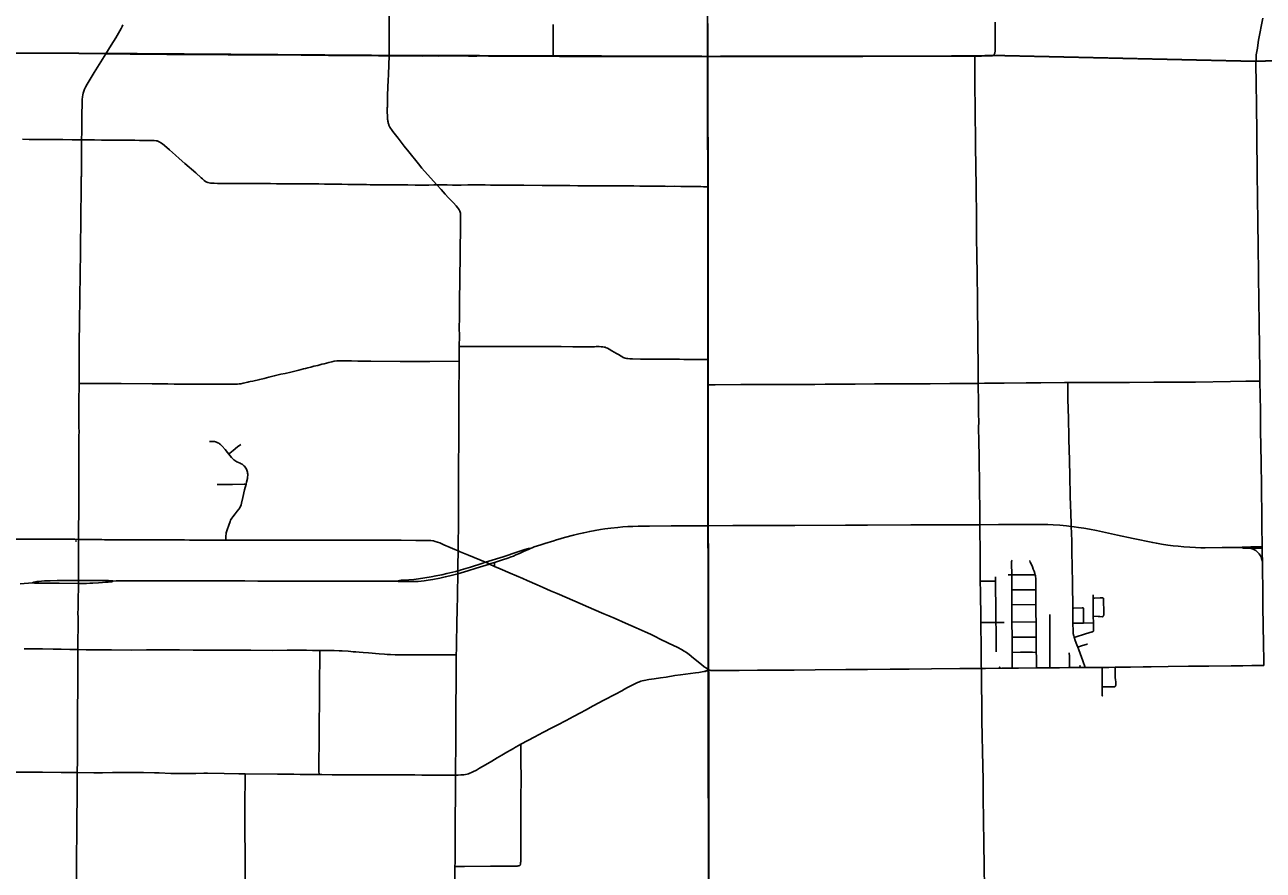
# Model space of a CAD drawing. Header units: feet. Extents: x 2113747 to 2516209, y 960708 to 1356798.
# Tile 11 of 92: x 2312720 to 2341649, y 1099486 to 1119233. Entities that reach past the tile are written whole.
import ezdxf

# ---------------------------------------------------------------- set-up
doc = ezdxf.new("R2010")
doc.units = ezdxf.units.FT
doc.header["$LTSCALE"] = 20
doc.header["$MEASUREMENT"] = 0
doc.linetypes.add('OhDOT_USTN3', pattern=[0.22, 0.165, -0.055])
for name, color, linetype in [('GM_X_County_Road', 3, 'Continuous'), ('GM_X_Interchange_Ramps', 1, 'Continuous'), ('GM_X_State_Location', 251, 'Continuous'), ('GM_X_State_Route', 1, 'Continuous'), ('GM_X_Township', 251, 'OhDOT_USTN3'), ('GM_X_Township_Road', 4, 'Continuous'), ('GM_X_Township_Subdivision', 4, 'Continuous'), ('GM_X_Unincorporated_Location', 2, 'Continuous'), ('GM_X_US_Location', 251, 'Continuous'), ('GM_X_US_Route', 1, 'Continuous')]:
    doc.layers.add(name, color=color, linetype=linetype)
doc.styles.add('Styledgn030', font='dgn030.shx')

msp = doc.modelspace()

# ---------------------------------------------------------------- linework, layer by layer
at = {"layer": 'GM_X_County_Road', "flags": 128}
for points in [[(2321229, 1118509), (2321232, 1118957), (2321233, 1119468), (2321236, 1119859), (2321239, 1120282), (2321242, 1120679), (2321243, 1121020), (2321245, 1121312), (2321246, 1121676), (2321247, 1122080), (2321249, 1122401), (2321248, 1122693), (2321249, 1123277), (2321249, 1123635), (2321249, 1123835), (2321249, 1124163), (2321249, 1124480), (2321247, 1125419)], [(2328676, 1118490), (2328675, 1118592), (2328675, 1118815), (2328675, 1118999), (2328676, 1119124), (2328675, 1119200), (2328676, 1119266)], [(2322346, 1115493), (2322127, 1115734), (2321999, 1115884), (2321918, 1115983), (2321689, 1116267), (2321584, 1116401), (2321441, 1116581), (2321318, 1116739), (2321284, 1116784), (2321263, 1116817), (2321248, 1116843), (2321240, 1116857), (2321233, 1116873), (2321227, 1116887), (2321221, 1116904), (2321215, 1116921), (2321211, 1116939), (2321206, 1116958), (2321203, 1116978), (2321200, 1117001), (2321197, 1117023), (2321195, 1117055), (2321193, 1117086), (2321190, 1117130), (2321189, 1117171), (2321188, 1117257), (2321189, 1117289), (2321190, 1117316), (2321191, 1117386), (2321194, 1117471), (2321197, 1117575), (2321204, 1117782), (2321210, 1117929), (2321216, 1118074), (2321225, 1118297), (2321229, 1118509)], [(2328676, 1118490), (2328841, 1118492), (2328997, 1118493), (2329125, 1118493), (2329645, 1118494), (2330284, 1118494), (2330622, 1118494), (2330926, 1118493), (2331327, 1118490), (2331617, 1118491), (2332297, 1118495), (2332855, 1118499), (2333764, 1118502), (2334469, 1118501), (2334844, 1118501), (2334915, 1118502)], [(2328683, 1115451), (2328684, 1115507), (2328681, 1115910), (2328681, 1116389), (2328677, 1116835), (2328679, 1117127), (2328678, 1117682), (2328678, 1118101), (2328676, 1118490)], [(2334993, 1110857), (2334992, 1111016), (2334990, 1111348), (2334985, 1111745), (2334982, 1112168), (2334978, 1112479), (2334974, 1112811), (2334965, 1113417), (2334958, 1113843), (2334952, 1114263), (2334948, 1114752), (2334943, 1115405), (2334936, 1115963), (2334930, 1116357), (2334925, 1116710), (2334924, 1117002), (2334921, 1117319), (2334915, 1117785), (2334914, 1118451), (2334915, 1118502)], [(2334915, 1118502), (2335067, 1118503), (2335228, 1118505), (2335294, 1118507), (2335303, 1118507), (2335315, 1118508), (2335325, 1118511), (2335333, 1118513), (2335340, 1118516)], [(2322871, 1111722), (2322871, 1111797), (2322872, 1111889), (2322872, 1111962), (2322871, 1112165), (2322873, 1112384), (2322876, 1112811), (2322878, 1112965), (2322880, 1113093), (2322883, 1113343), (2322889, 1113801), (2322890, 1113880), (2322894, 1114090), (2322896, 1114366), (2322901, 1114628), (2322900, 1114779), (2322898, 1114811), (2322895, 1114833), (2322889, 1114859), (2322881, 1114883), (2322869, 1114909), (2322852, 1114937), (2322831, 1114965), (2322799, 1115003), (2322734, 1115072), (2322618, 1115193), (2322543, 1115278), (2322447, 1115382), (2322346, 1115493)], [(2328686, 1111415), (2328681, 1112132), (2328683, 1112666), (2328684, 1112873), (2328683, 1113194), (2328684, 1113784), (2328684, 1114014), (2328683, 1114296), (2328683, 1114624), (2328683, 1114929), (2328683, 1115451)], [(2322867, 1111373), (2322867, 1111420), (2322869, 1111525), (2322870, 1111606), (2322870, 1111670), (2322871, 1111722)], [(2322843, 1106947), (2322844, 1107033), (2322850, 1107623), (2322855, 1108184), (2322853, 1108820), (2322855, 1109014), (2322855, 1109142), (2322857, 1109312), (2322857, 1109460), (2322858, 1109644), (2322859, 1109913), (2322860, 1110005), (2322862, 1110359), (2322862, 1110585), (2322862, 1110810), (2322865, 1111069), (2322866, 1111305), (2322867, 1111373)], [(2328687, 1110822), (2328686, 1111236), (2328686, 1111415)], [(2328683, 1107625), (2328683, 1107772), (2328684, 1108349), (2328685, 1108542), (2328685, 1108946), (2328685, 1110206), (2328687, 1110822)], [(2335040, 1106235), (2335038, 1106358), (2335036, 1106879), (2335030, 1107499), (2335031, 1107557), (2335029, 1107827), (2335022, 1108448), (2335015, 1109133), (2335007, 1109517), (2335002, 1109809), (2335003, 1109977), (2335000, 1110127), (2334997, 1110390), (2334993, 1110857)], [(2328684, 1107531), (2328683, 1107625)], [(2328695, 1104167), (2328695, 1104307), (2328694, 1104772), (2328693, 1104894), (2328691, 1105379), (2328690, 1105520), (2328690, 1105760), (2328688, 1106111), (2328690, 1106712), (2328684, 1107531)], [(2310554, 1107240), (2310584, 1107239), (2310836, 1107236), (2311022, 1107236), (2311141, 1107235), (2311199, 1107234), (2311234, 1107233), (2311392, 1107231), (2311582, 1107230), (2311782, 1107228), (2312081, 1107225), (2312284, 1107224), (2312339, 1107222), (2312395, 1107221), (2312464, 1107221), (2312739, 1107219), (2312874, 1107218), (2313024, 1107217), (2313257, 1107216), (2313483, 1107216), (2313749, 1107216), (2313893, 1107215), (2313978, 1107214)], [(2313978, 1107214), (2314107, 1107213), (2314366, 1107209), (2314523, 1107207), (2314582, 1107206)], [(2314582, 1107206), (2314680, 1107206), (2314850, 1107205), (2315031, 1107205), (2315233, 1107204), (2315440, 1107202), (2315565, 1107203), (2315640, 1107202), (2315716, 1107201), (2315742, 1107201), (2315797, 1107202), (2315814, 1107202), (2315823, 1107202), (2315967, 1107201), (2316181, 1107202), (2316348, 1107201), (2316453, 1107200), (2316571, 1107199), (2316637, 1107199), (2316778, 1107198), (2316942, 1107198), (2317145, 1107197), (2317418, 1107198)], [(2317418, 1107198), (2317845, 1107198), (2317913, 1107197), (2318068, 1107195), (2318212, 1107195), (2318415, 1107196), (2318455, 1107197), (2318579, 1107197), (2318664, 1107198), (2318710, 1107197), (2318887, 1107196), (2318920, 1107196), (2318994, 1107195), (2319090, 1107195), (2319286, 1107194), (2319421, 1107195), (2319546, 1107196), (2319631, 1107197), (2319788, 1107195), (2320015, 1107195), (2320254, 1107195), (2320395, 1107196), (2320714, 1107196), (2321078, 1107195), (2321272, 1107194), (2321341, 1107194), (2321511, 1107194), (2321859, 1107189), (2321921, 1107188), (2322049, 1107186), (2322111, 1107186), (2322160, 1107185), (2322206, 1107184), (2322254, 1107179), (2322270, 1107176), (2322310, 1107166), (2322363, 1107149), (2322412, 1107131), (2322430, 1107124), (2322477, 1107103), (2322508, 1107090), (2322655, 1107027), (2322767, 1106980), (2322843, 1106947)], [(2322835, 1106477), (2322839, 1106716), (2322841, 1106826), (2322843, 1106947)], [(2322843, 1106947), (2322894, 1106925), (2323085, 1106846), (2323218, 1106790), (2323348, 1106734), (2323445, 1106694), (2323480, 1106679)], [(2323480, 1106679), (2323535, 1106655), (2323573, 1106638)], [(2323573, 1106638), (2323696, 1106583)], [(2323696, 1106677), (2323693, 1106650), (2323692, 1106629), (2323693, 1106608), (2323696, 1106583)], [(2323696, 1106583), (2323826, 1106526), (2324055, 1106427), (2324356, 1106296), (2324459, 1106253), (2324691, 1106152), (2324829, 1106091), (2325003, 1106015), (2325154, 1105950), (2325572, 1105769), (2326012, 1105577), (2326244, 1105478), (2326364, 1105425), (2326509, 1105363), (2326753, 1105258), (2327003, 1105149), (2327213, 1105057), (2327338, 1104998), (2327461, 1104936), (2327549, 1104893), (2327759, 1104791), (2327974, 1104686), (2328061, 1104640), (2328123, 1104604), (2328175, 1104570), (2328238, 1104523), (2328343, 1104439), (2328525, 1104293), (2328591, 1104240), (2328643, 1104202), (2328695, 1104167)], [(2322800, 1104517), (2322802, 1104656), (2322806, 1104858), (2322812, 1105169), (2322822, 1105659), (2322825, 1105799), (2322827, 1106019), (2322833, 1106330), (2322834, 1106411)], [(2322834, 1106411), (2322835, 1106450), (2322835, 1106477)], [(2335052, 1105269), (2335050, 1105532), (2335045, 1105820), (2335043, 1105987), (2335040, 1106235)], [(2335065, 1104199), (2335063, 1104256), (2335059, 1104548), (2335057, 1104872), (2335054, 1105049), (2335052, 1105269)], [(2322781, 1101708), (2322784, 1101896), (2322785, 1102020), (2322787, 1102233), (2322788, 1102420), (2322790, 1102893), (2322790, 1103050), (2322793, 1103458), (2322795, 1103729), (2322796, 1103983), (2322797, 1104215), (2322799, 1104410), (2322800, 1104517)], [(2337118, 1104219), (2337276, 1104221), (2337493, 1104222)], [(2337493, 1104222), (2337711, 1104223), (2337884, 1104224)], [(2337884, 1104224), (2338044, 1104225), (2338193, 1104227)], [(2338193, 1104227), (2338302, 1104229), (2338548, 1104232), (2338843, 1104236), (2339033, 1104238), (2339426, 1104244), (2339906, 1104249), (2340381, 1104254), (2340903, 1104259), (2341175, 1104262), (2341385, 1104265), (2341596, 1104267), (2341663, 1104268)], [(2328694, 1097538), (2328694, 1097693), (2328696, 1098045), (2328696, 1098534), (2328695, 1098855), (2328696, 1099662), (2328697, 1100227), (2328698, 1100502), (2328699, 1100860), (2328699, 1101033), (2328701, 1101233), (2328703, 1101463), (2328700, 1101738), (2328699, 1101951), (2328700, 1102014), (2328702, 1102565), (2328700, 1102893), (2328698, 1103201), (2328697, 1103736), (2328696, 1104094), (2328695, 1104167)], [(2328695, 1104167), (2328709, 1104161), (2328726, 1104157), (2328744, 1104154), (2328764, 1104152), (2328798, 1104150), (2328834, 1104150), (2328878, 1104149), (2329408, 1104152), (2329836, 1104156), (2330295, 1104159), (2330689, 1104161), (2331183, 1104166), (2331902, 1104171), (2332407, 1104174), (2332933, 1104179), (2333382, 1104185), (2333903, 1104190), (2334566, 1104197), (2335026, 1104199), (2335065, 1104199)], [(2335065, 1104199), (2335163, 1104200), (2335544, 1104205), (2335786, 1104207)], [(2335155, 1097567), (2335154, 1097640), (2335147, 1098169), (2335141, 1098690), (2335136, 1099008), (2335127, 1099641), (2335125, 1100058), (2335117, 1100711), (2335111, 1101128), (2335108, 1101439), (2335105, 1101610), (2335100, 1101898), (2335093, 1102282), (2335086, 1102597), (2335080, 1103007), (2335075, 1103397), (2335069, 1103781), (2335065, 1104199)], [(2335786, 1104207), (2335931, 1104208), (2336356, 1104212)], [(2336356, 1104212), (2336403, 1104213), (2336668, 1104213)], [(2336668, 1104213), (2336887, 1104216), (2337118, 1104219)], [(2322770, 1099574), (2322772, 1099669), (2322774, 1099756), (2322774, 1099880), (2322773, 1099992), (2322774, 1100084), (2322776, 1100484), (2322777, 1100658), (2322777, 1100756), (2322780, 1101173), (2322782, 1101472), (2322782, 1101626), (2322781, 1101708), (2322781, 1101708)], [(2322767, 1098914), (2322767, 1099053), (2322767, 1099158), (2322768, 1099263), (2322769, 1099332), (2322770, 1099459), (2322770, 1099574)]]:
    msp.add_lwpolyline(points, dxfattribs=at)
at = {"layer": 'GM_X_Interchange_Ramps', "flags": 128}
msp.add_lwpolyline([(2341332, 1107009), (2341366, 1107001), (2341391, 1106993), (2341416, 1106983), (2341448, 1106966), (2341474, 1106951), (2341495, 1106935), (2341515, 1106918), (2341534, 1106899), (2341552, 1106879), (2341569, 1106855), (2341586, 1106826), (2341601, 1106796), (2341610, 1106770), (2341631, 1106698)], dxfattribs=at)
at = {"layer": 'GM_X_State_Route', "flags": 128}
for points in [[(2341627, 1107008), (2341626, 1107042), (2341617, 1107552), (2341615, 1107698), (2341607, 1108446), (2341599, 1109011), (2341589, 1109762), (2341582, 1110225), (2341572, 1110906), (2341569, 1111150), (2341563, 1111681), (2341556, 1112282), (2341549, 1112780), (2341540, 1113381), (2341528, 1114100), (2341523, 1114575), (2341516, 1115248), (2341508, 1115714), (2341499, 1116669), (2341492, 1117391), (2341485, 1117827), (2341479, 1118355), (2341480, 1118377), (2341481, 1118426), (2341484, 1118473), (2341488, 1118527), (2341499, 1118607), (2341512, 1118690), (2341522, 1118758), (2341541, 1118871), (2341637, 1119390)], [(2313993, 1111560), (2313993, 1111591), (2313994, 1111646), (2313995, 1111873), (2313995, 1111899), (2313995, 1111974), (2313995, 1112010), (2313996, 1112076), (2313996, 1112177), (2313997, 1112243), (2313999, 1112443), (2314003, 1112709), (2314004, 1112807), (2314005, 1112902), (2314006, 1112948), (2314008, 1113043), (2314010, 1113115), (2314011, 1113161), (2314011, 1113194), (2314013, 1113296), (2314014, 1113348), (2314014, 1113396), (2314014, 1113423), (2314015, 1113478), (2314017, 1113573), (2314020, 1113757), (2314021, 1113832), (2314022, 1113927), (2314024, 1114055), (2314025, 1114140), (2314025, 1114196), (2314025, 1114278), (2314025, 1114298), (2314027, 1114422), (2314027, 1114448), (2314028, 1114497), (2314029, 1114556), (2314029, 1114573), (2314030, 1114602), (2314030, 1114668), (2314031, 1114784), (2314031, 1114786), (2314031, 1114815), (2314032, 1114848), (2314032, 1114891), (2314032, 1114914), (2314032, 1114969), (2314032, 1114982), (2314033, 1115032), (2314034, 1115110), (2314035, 1115186), (2314036, 1115294), (2314037, 1115343), (2314039, 1115550), (2314041, 1115671), (2314042, 1115694), (2314043, 1115750), (2314044, 1115852), (2314044, 1115881), (2314045, 1115986), (2314045, 1116094), (2314046, 1116117), (2314046, 1116147), (2314046, 1116216), (2314047, 1116261), (2314048, 1116327), (2314048, 1116403), (2314049, 1116452), (2314049, 1116494), (2314049, 1116547), (2314050, 1116731), (2314053, 1116855), (2314054, 1117003), (2314055, 1117147), (2314057, 1117246), (2314058, 1117288), (2314060, 1117361), (2314065, 1117485), (2314070, 1117548), (2314077, 1117593), (2314087, 1117635), (2314101, 1117683), (2314119, 1117729), (2314142, 1117777), (2314178, 1117843), (2314248, 1117962), (2314341, 1118117), (2314537, 1118432), (2314616, 1118556), (2314737, 1118756), (2314844, 1118930), (2314938, 1119088), (2314972, 1119148), (2314993, 1119189), (2315014, 1119234)], [(2313989, 1110932), (2313989, 1111033), (2313990, 1111184), (2313991, 1111338), (2313992, 1111459), (2313993, 1111560)], [(2313977, 1106543), (2313977, 1106625), (2313978, 1106716), (2313978, 1106792), (2313979, 1106919), (2313978, 1107027), (2313978, 1107073), (2313978, 1107125), (2313978, 1107191), (2313978, 1107214), (2313978, 1107296), (2313978, 1107460), (2313979, 1107552), (2313979, 1107598), (2313979, 1107627), (2313980, 1107696), (2313980, 1107771), (2313981, 1107951), (2313981, 1108020), (2313982, 1108065), (2313983, 1108111), (2313983, 1108198), (2313984, 1108261), (2313983, 1108329), (2313981, 1108398), (2313982, 1108457), (2313982, 1108549), (2313983, 1108615), (2313983, 1108779), (2313985, 1108897), (2313986, 1108962), (2313986, 1109044), (2313986, 1109139), (2313986, 1109179), (2313987, 1109211), (2313987, 1109293), (2313987, 1109333), (2313987, 1109359), (2313987, 1109392), (2313987, 1109421), (2313987, 1109605), (2313988, 1109752), (2313987, 1109813), (2313986, 1110052), (2313986, 1110115), (2313987, 1110200), (2313987, 1110272), (2313987, 1110374), (2313987, 1110577), (2313988, 1110699), (2313988, 1110758), (2313989, 1110853), (2313989, 1110931), (2313989, 1110932)], [(2313975, 1106186), (2313976, 1106253), (2313976, 1106448), (2313977, 1106543)], [(2313961, 1104640), (2313962, 1104752), (2313963, 1104811), (2313963, 1104903), (2313963, 1104939), (2313964, 1105081), (2313965, 1105248), (2313964, 1105311), (2313964, 1105409), (2313963, 1105464), (2313965, 1105624), (2313966, 1105695), (2313967, 1105753), (2313971, 1105910), (2313973, 1106002), (2313974, 1106118), (2313975, 1106186)], [(2313926, 1099265), (2313927, 1099528), (2313927, 1099686), (2313929, 1099797), (2313931, 1099932), (2313934, 1100227), (2313936, 1100385), (2313937, 1100552), (2313940, 1100808), (2313942, 1101067), (2313942, 1101152), (2313942, 1101205), (2313943, 1101267), (2313945, 1101458), (2313947, 1101536), (2313946, 1101618), (2313948, 1101767), (2313948, 1101851), (2313950, 1101969), (2313950, 1102019), (2313952, 1102228), (2313952, 1102314), (2313952, 1102353), (2313953, 1102438), (2313952, 1102490), (2313953, 1102746), (2313953, 1102904), (2313953, 1102989), (2313956, 1103176), (2313955, 1103320), (2313956, 1103392), (2313959, 1103583), (2313959, 1103750), (2313959, 1103845), (2313959, 1103917), (2313959, 1103973), (2313959, 1104061), (2313958, 1104173), (2313959, 1104264), (2313960, 1104418), (2313961, 1104526), (2313961, 1104637), (2313961, 1104640)]]:
    msp.add_lwpolyline(points, dxfattribs=at)
at = {"layer": 'GM_X_Township', "flags": 128}
for points in [[(2328572, 1144328), (2328741, 1144307), (2329035, 1144313), (2331534, 1144358), (2338701, 1144446), (2338848, 1144450), (2341636, 1144534), (2354684, 1144590), (2354716, 1139626), (2354692, 1139090), (2354770, 1134464), (2354823, 1131921), (2354900, 1127851), (2354927, 1125372), (2355016, 1118560), (2354932, 1118559), (2348534, 1118533), (2348258, 1118529), (2341409, 1118380), (2335351, 1118517), (2334911, 1118504), (2328670, 1118495), (2328670, 1119253), (2328663, 1124950), (2328657, 1131227), (2328653, 1134141), (2328651, 1136742), (2328635, 1142304), (2328630, 1142401), (2328612, 1142470), (2328572, 1144328)], [(2299033, 1144176), (2303719, 1144224), (2311059, 1144273), (2311621, 1144272), (2311712, 1144286), (2315176, 1144280), (2318840, 1144268), (2321217, 1144269), (2323108, 1144286), (2328491, 1144330), (2328572, 1144328), (2328612, 1142470), (2328630, 1142401), (2328635, 1142304), (2328651, 1136742), (2328653, 1134141), (2328657, 1131227), (2328663, 1124950), (2328670, 1119253), (2328670, 1118495), (2325058, 1118507), (2321212, 1118516), (2314610, 1118563), (2311596, 1118575), (2308267, 1118589), (2305447, 1118586), (2305355, 1118577), (2305256, 1118586), (2302815, 1118637), (2300974, 1118651), (2299393, 1118653), (2299080, 1118654), (2299075, 1121792), (2299063, 1131449), (2299059, 1134619), (2299058, 1135376), (2299058, 1135395), (2299044, 1139886), (2299046, 1140060), (2299048, 1140210), (2299048, 1140750), (2299048, 1140868), (2299034, 1144014), (2299033, 1144176)], [(2299080, 1118654), (2299393, 1118653), (2300974, 1118651), (2302815, 1118637), (2305256, 1118586), (2305355, 1118577), (2305447, 1118586), (2308267, 1118589), (2311596, 1118575), (2314610, 1118563), (2321212, 1118516), (2325058, 1118507), (2328670, 1118495), (2328673, 1115450), (2328676, 1111411), (2328676, 1110812), (2328679, 1107535), (2328685, 1104162), (2328691, 1097555), (2328691, 1097500), (2328700, 1094332), (2328615, 1091117), (2326938, 1091094), (2326732, 1091091), (2324108, 1091056), (2318107, 1090974), (2313863, 1090917), (2307056, 1090903), (2301402, 1090840), (2299895, 1090831), (2299145, 1090827), (2299131, 1096372), (2299121, 1100750), (2299110, 1104784), (2299110, 1104924), (2299092, 1106995), (2299072, 1110035), (2299073, 1112956), (2299080, 1118654)], [(2328670, 1118495), (2334911, 1118504), (2335351, 1118517), (2341409, 1118380), (2348258, 1118529), (2348534, 1118533), (2354932, 1118559), (2355016, 1118560), (2355017, 1118477), (2355239, 1104830), (2355321, 1098179), (2355327, 1097667), (2355371, 1091477), (2352195, 1091435), (2348514, 1091386), (2345661, 1091348), (2342697, 1091308), (2341799, 1091296), (2335157, 1091206), (2333216, 1091180), (2331837, 1091161), (2328725, 1091118), (2328615, 1091117), (2328700, 1094332), (2328691, 1097500), (2328691, 1097555), (2328685, 1104162), (2328679, 1107535), (2328676, 1110812), (2328676, 1111411), (2328673, 1115450), (2328670, 1118495)]]:
    msp.add_lwpolyline(points, dxfattribs=at)
at = {"layer": 'GM_X_Township_Road', "flags": 128}
for points in [[(2335340, 1118516), (2335347, 1118521), (2335353, 1118527), (2335359, 1118533), (2335363, 1118540), (2335368, 1118546), (2335371, 1118552), (2335374, 1118558), (2335377, 1118565), (2335380, 1118573), (2335382, 1118581), (2335383, 1118589), (2335384, 1118597), (2335385, 1118638), (2335385, 1118684), (2335386, 1118819), (2335385, 1119292)], [(2325063, 1118496), (2325063, 1118533), (2325063, 1118727), (2325062, 1118855), (2325062, 1118967), (2325061, 1119156), (2325060, 1119239)], [(2314616, 1118556), (2314680, 1118553), (2314786, 1118551), (2314944, 1118550), (2315183, 1118549), (2315649, 1118545), (2316040, 1118542), (2316319, 1118541), (2316713, 1118540), (2316887, 1118541), (2317008, 1118539), (2317474, 1118534), (2317658, 1118533), (2317897, 1118531), (2318166, 1118531), (2318455, 1118527), (2318613, 1118527), (2318937, 1118528), (2319180, 1118526), (2319433, 1118522), (2319590, 1118520), (2319817, 1118518), (2320047, 1118515), (2320283, 1118514), (2320536, 1118513), (2320792, 1118512), (2320985, 1118509), (2321103, 1118509), (2321229, 1118509)], [(2321229, 1118509), (2321425, 1118508), (2321615, 1118506), (2321739, 1118506), (2321874, 1118505), (2322008, 1118503), (2322127, 1118504), (2322389, 1118503), (2322583, 1118505), (2322753, 1118504), (2322865, 1118504), (2322937, 1118504), (2323087, 1118503), (2323284, 1118503), (2323428, 1118504), (2323549, 1118503), (2323762, 1118501), (2323906, 1118499), (2324034, 1118498), (2324218, 1118498), (2324352, 1118499), (2324595, 1118499), (2324775, 1118497), (2324896, 1118498), (2325063, 1118496)], [(2325063, 1118496), (2325067, 1118496), (2325211, 1118494), (2325484, 1118495), (2325664, 1118495), (2325812, 1118495), (2326012, 1118495), (2326150, 1118494), (2326406, 1118493), (2326497, 1118493), (2326661, 1118492), (2326819, 1118491), (2326980, 1118492), (2327075, 1118492), (2327265, 1118491), (2327419, 1118492), (2327649, 1118491), (2327908, 1118493), (2328194, 1118492), (2328486, 1118490), (2328611, 1118490), (2328676, 1118490)], [(2312664, 1116558), (2312821, 1116556), (2312956, 1116556), (2313179, 1116553), (2313350, 1116552), (2313612, 1116551), (2313829, 1116549), (2314006, 1116547), (2314049, 1116547)], [(2314049, 1116547), (2314098, 1116547), (2314348, 1116542), (2314512, 1116540), (2314653, 1116540), (2314846, 1116537), (2315096, 1116536), (2315293, 1116534), (2315401, 1116533), (2315509, 1116532), (2315529, 1116531), (2315670, 1116529), (2315745, 1116527), (2315788, 1116523), (2315814, 1116518), (2315843, 1116508), (2315873, 1116494), (2315902, 1116477), (2315936, 1116452), (2315982, 1116413), (2316098, 1116312), (2316240, 1116186), (2316324, 1116112), (2316457, 1115995), (2316715, 1115772), (2316840, 1115661), (2316874, 1115631), (2316914, 1115597), (2316946, 1115574), (2316974, 1115559), (2317000, 1115547), (2317031, 1115539), (2317063, 1115533), (2317102, 1115531), (2317141, 1115530), (2317223, 1115529), (2317397, 1115527), (2317505, 1115526), (2317587, 1115525), (2317646, 1115525), (2317672, 1115525), (2317708, 1115525), (2317777, 1115524), (2318031, 1115525), (2318215, 1115526), (2318323, 1115524), (2318343, 1115524), (2318379, 1115523), (2318464, 1115522), (2318602, 1115520), (2318717, 1115518), (2318766, 1115518), (2318835, 1115518), (2318939, 1115517), (2318982, 1115517), (2319109, 1115517), (2319224, 1115517), (2319306, 1115517), (2319486, 1115516), (2319587, 1115514), (2319723, 1115513), (2319841, 1115512), (2320029, 1115509), (2320128, 1115508), (2320266, 1115505), (2320335, 1115504), (2320413, 1115504), (2320499, 1115503), (2320699, 1115500), (2320787, 1115498), (2320957, 1115498), (2321112, 1115498), (2321249, 1115497), (2321295, 1115497), (2321377, 1115497), (2321594, 1115494), (2321623, 1115494), (2321666, 1115493), (2321843, 1115490), (2321968, 1115489), (2322070, 1115489), (2322157, 1115490), (2322273, 1115493), (2322346, 1115493)], [(2322346, 1115493), (2322393, 1115493), (2322479, 1115493), (2322589, 1115491), (2322711, 1115489), (2322813, 1115488), (2322911, 1115489), (2323072, 1115491), (2323134, 1115492), (2323200, 1115492), (2323348, 1115493), (2323472, 1115491), (2323597, 1115489), (2323616, 1115488), (2323636, 1115488), (2323810, 1115485), (2323911, 1115485), (2324072, 1115485), (2324095, 1115485), (2324380, 1115485), (2324807, 1115482), (2324905, 1115481), (2325069, 1115481), (2325197, 1115480), (2325342, 1115478), (2325391, 1115477), (2325450, 1115475), (2325643, 1115473), (2325718, 1115474), (2325952, 1115473), (2326230, 1115472), (2326542, 1115470), (2326710, 1115469), (2326949, 1115468), (2327090, 1115465), (2327116, 1115465), (2327307, 1115462), (2327442, 1115463), (2327584, 1115462), (2327683, 1115460), (2327738, 1115459), (2327907, 1115461), (2328044, 1115458), (2328110, 1115458), (2328261, 1115455), (2328333, 1115454), (2328425, 1115452), (2328510, 1115452), (2328575, 1115451), (2328683, 1115451)], [(2322871, 1111722), (2322961, 1111722), (2323151, 1111722), (2323237, 1111721), (2323404, 1111720), (2323496, 1111720), (2323614, 1111720), (2323781, 1111720), (2323883, 1111719), (2324014, 1111718), (2324126, 1111718), (2324250, 1111718), (2324421, 1111718), (2324483, 1111718), (2324651, 1111718), (2325074, 1111720), (2325146, 1111720), (2325251, 1111718), (2325520, 1111714), (2325851, 1111713), (2326025, 1111714), (2326065, 1111715), (2326137, 1111715), (2326186, 1111713), (2326225, 1111710), (2326254, 1111706), (2326279, 1111700), (2326303, 1111691), (2326333, 1111678), (2326371, 1111659), (2326436, 1111621), (2326545, 1111555), (2326604, 1111520), (2326635, 1111501), (2326666, 1111483), (2326701, 1111464), (2326723, 1111455), (2326745, 1111447), (2326777, 1111440), (2326810, 1111435), (2326853, 1111431), (2326915, 1111428), (2327103, 1111426), (2327191, 1111425), (2327280, 1111423), (2327496, 1111422), (2327749, 1111420), (2327885, 1111420), (2328018, 1111419), (2328117, 1111418), (2328225, 1111418), (2328405, 1111413), (2328513, 1111414), (2328686, 1111415)], [(2316060, 1110843), (2316212, 1110842), (2316417, 1110842), (2316714, 1110841), (2317474, 1110838), (2317566, 1110837), (2317619, 1110837), (2317691, 1110840), (2317727, 1110843), (2317770, 1110849), (2317825, 1110860), (2317930, 1110885), (2317955, 1110890), (2317986, 1110898), (2318046, 1110912), (2318208, 1110951), (2318310, 1110974), (2318370, 1110988), (2318425, 1111001), (2318549, 1111030), (2318705, 1111069), (2318801, 1111091), (2318935, 1111122), (2319123, 1111168), (2319228, 1111194), (2319278, 1111206), (2319329, 1111219), (2319402, 1111238), (2319472, 1111256), (2319564, 1111278), (2319656, 1111302), (2319713, 1111317), (2319770, 1111332), (2319821, 1111345), (2319891, 1111362), (2319945, 1111373), (2320007, 1111382), (2320042, 1111385), (2320091, 1111387), (2320166, 1111386), (2320350, 1111381), (2320501, 1111379), (2320802, 1111376), (2321490, 1111368), (2321845, 1111368), (2321956, 1111368), (2322183, 1111369), (2322867, 1111373)], [(2337085, 1110874), (2337290, 1110875), (2337980, 1110878), (2338180, 1110876), (2338528, 1110878), (2339097, 1110886), (2339578, 1110888), (2340071, 1110889), (2340888, 1110901), (2341242, 1110907), (2341547, 1110906), (2341572, 1110906)], [(2313989, 1110853), (2314019, 1110853), (2314443, 1110856), (2314976, 1110856), (2315695, 1110849), (2316060, 1110843)], [(2328687, 1110822), (2328846, 1110823), (2329450, 1110828), (2330261, 1110832), (2330760, 1110833), (2331179, 1110833), (2331416, 1110835), (2332121, 1110840), (2332567, 1110847), (2333243, 1110850), (2333867, 1110848), (2334326, 1110852), (2334801, 1110856), (2334993, 1110857)], [(2334993, 1110857), (2335004, 1110857), (2335135, 1110861), (2335333, 1110864), (2335598, 1110865), (2336113, 1110868), (2336451, 1110872), (2337009, 1110874), (2337085, 1110874)], [(2337149, 1107997), (2337142, 1108239), (2337130, 1108692), (2337124, 1109056), (2337118, 1109312), (2337112, 1109535), (2337098, 1110099), (2337096, 1110201), (2337089, 1110549), (2337085, 1110831), (2337085, 1110874)], [(2337164, 1107517), (2337162, 1107557), (2337153, 1107842), (2337149, 1107997)], [(2337203, 1105608), (2337203, 1105706), (2337198, 1106087), (2337195, 1106283), (2337190, 1106490), (2337187, 1106670), (2337186, 1106699), (2337182, 1106804), (2337180, 1106958), (2337175, 1107174), (2337167, 1107357), (2337164, 1107517)], [(2337204, 1105253), (2337202, 1105336), (2337203, 1105608)], [(2337232, 1104926), (2337222, 1104961), (2337218, 1104978), (2337215, 1104994), (2337212, 1105011), (2337210, 1105028), (2337207, 1105068), (2337204, 1105253)], [(2337320, 1104693), (2337295, 1104750), (2337257, 1104853), (2337232, 1104926)], [(2312703, 1104661), (2312807, 1104659), (2313016, 1104657), (2313137, 1104655), (2313387, 1104652), (2313567, 1104649), (2313773, 1104645), (2313961, 1104640)], [(2313961, 1104640), (2314156, 1104634), (2314432, 1104630), (2314743, 1104632), (2315207, 1104629), (2315562, 1104632), (2316073, 1104631), (2316175, 1104631), (2316332, 1104630), (2316654, 1104629), (2316913, 1104629), (2317034, 1104629), (2317533, 1104628), (2317798, 1104626), (2317999, 1104625), (2318507, 1104621), (2318848, 1104623), (2319012, 1104624), (2319159, 1104624), (2319300, 1104623), (2319438, 1104622), (2319520, 1104622), (2319614, 1104621)], [(2319609, 1104225), (2319612, 1104438), (2319614, 1104621)], [(2319614, 1104621), (2319736, 1104621), (2319949, 1104617), (2320064, 1104612), (2320133, 1104608), (2320272, 1104602), (2320339, 1104596), (2320394, 1104591), (2320450, 1104586), (2320535, 1104579), (2320626, 1104571), (2320747, 1104560), (2320999, 1104539), (2321127, 1104530), (2321185, 1104527), (2321267, 1104524), (2321375, 1104519), (2321560, 1104514), (2321878, 1104517), (2321970, 1104517), (2322232, 1104517), (2322370, 1104517), (2322583, 1104515), (2322800, 1104517)], [(2337493, 1104222), (2337438, 1104380), (2337341, 1104631), (2337320, 1104693)], [(2319594, 1101720), (2319593, 1101799), (2319593, 1101910), (2319593, 1102140), (2319594, 1102346), (2319596, 1102622), (2319597, 1102875), (2319601, 1103084), (2319602, 1103252), (2319603, 1103350), (2319607, 1103747), (2319607, 1103888), (2319607, 1104124), (2319609, 1104225)], [(2324310, 1102428), (2324470, 1102515), (2324634, 1102604), (2324722, 1102650), (2324838, 1102710), (2325031, 1102809), (2325159, 1102876), (2325368, 1102986), (2325538, 1103078), (2325703, 1103165), (2325818, 1103228), (2326000, 1103327), (2326246, 1103459), (2326516, 1103601), (2326667, 1103680), (2326728, 1103712), (2326803, 1103751), (2326893, 1103799), (2326923, 1103814), (2326972, 1103839), (2327031, 1103868), (2327077, 1103888), (2327114, 1103902), (2327145, 1103912), (2327187, 1103921), (2327301, 1103939), (2327425, 1103956), (2327574, 1103978), (2327704, 1103999), (2327908, 1104031), (2328035, 1104050), (2328385, 1104093), (2328462, 1104105), (2328540, 1104119), (2328593, 1104131), (2328639, 1104142), (2328653, 1104147), (2328667, 1104153), (2328680, 1104159), (2328695, 1104167)], [(2322781, 1101708), (2322843, 1101708), (2322906, 1101711), (2322975, 1101717), (2323013, 1101723), (2323051, 1101730), (2323086, 1101740), (2323117, 1101750), (2323159, 1101768), (2323188, 1101782), (2323272, 1101827), (2323343, 1101867), (2323482, 1101949), (2323632, 1102036), (2323756, 1102110), (2323866, 1102177), (2323979, 1102243), (2324065, 1102292), (2324133, 1102330), (2324185, 1102359), (2324271, 1102407), (2324310, 1102428)], [(2324311, 1101165), (2324312, 1101630), (2324311, 1102040), (2324310, 1102405), (2324310, 1102428)], [(2311055, 1101792), (2311112, 1101792), (2311361, 1101788), (2311466, 1101787), (2311621, 1101787), (2311860, 1101785), (2312259, 1101779), (2312473, 1101778), (2312945, 1101777), (2313044, 1101776), (2313132, 1101775), (2313569, 1101771), (2313831, 1101768), (2313948, 1101767)], [(2313948, 1101767), (2314330, 1101764), (2314428, 1101764), (2314536, 1101764), (2314766, 1101765), (2314894, 1101765), (2315232, 1101765), (2315494, 1101765), (2315751, 1101763), (2315862, 1101760), (2316134, 1101749), (2316229, 1101746), (2316573, 1101746), (2316718, 1101748), (2316905, 1101750), (2316987, 1101751), (2317377, 1101746), (2317722, 1101741), (2317794, 1101740), (2317870, 1101739)], [(2317879, 1098934), (2317875, 1099044), (2317871, 1099201), (2317870, 1099290), (2317870, 1099490), (2317868, 1099831), (2317865, 1100035), (2317863, 1100228), (2317861, 1100350), (2317861, 1100474), (2317863, 1100864), (2317864, 1101107), (2317868, 1101573), (2317870, 1101739)], [(2317870, 1101739), (2318624, 1101731), (2318677, 1101731), (2319008, 1101727), (2319152, 1101723), (2319385, 1101720), (2319539, 1101720), (2319594, 1101720)], [(2319594, 1101720), (2319658, 1101720), (2319904, 1101718), (2320120, 1101717), (2320353, 1101717), (2320750, 1101715), (2320901, 1101716), (2321367, 1101715), (2321830, 1101713), (2321996, 1101710), (2322259, 1101707), (2322347, 1101706), (2322393, 1101704), (2322530, 1101703), (2322781, 1101708)], [(2324267, 1099590), (2324271, 1099592), (2324275, 1099594), (2324279, 1099596), (2324283, 1099598), (2324286, 1099601), (2324289, 1099604), (2324292, 1099606), (2324294, 1099610), (2324296, 1099614), (2324298, 1099618), (2324300, 1099624), (2324302, 1099629), (2324303, 1099634), (2324304, 1099640), (2324304, 1099645), (2324304, 1099654), (2324304, 1099664), (2324305, 1099680), (2324306, 1099779), (2324306, 1099904), (2324307, 1100068), (2324308, 1100274), (2324308, 1100550), (2324310, 1100724), (2324311, 1101165)], [(2322770, 1099574), (2322804, 1099575), (2322995, 1099576), (2323596, 1099584), (2324151, 1099583), (2324190, 1099584), (2324205, 1099584), (2324223, 1099585), (2324232, 1099585), (2324239, 1099586), (2324251, 1099587), (2324261, 1099589), (2324267, 1099590)]]:
    msp.add_lwpolyline(points, dxfattribs=at)
at = {"layer": 'GM_X_Township_Subdivision', "flags": 128}
for points in [[(2317488, 1109206), (2317459, 1109241), (2317401, 1109312), (2317335, 1109389), (2317311, 1109416), (2317291, 1109433), (2317273, 1109447), (2317254, 1109459), (2317230, 1109471), (2317200, 1109483), (2317175, 1109491), (2317149, 1109497), (2317123, 1109500), (2317091, 1109501), (2317035, 1109500)], [(2317488, 1109206), (2317514, 1109227), (2317592, 1109291), (2317690, 1109372), (2317765, 1109433)], [(2317889, 1108502), (2317900, 1108550), (2317920, 1108633), (2317927, 1108672), (2317930, 1108705), (2317930, 1108734), (2317927, 1108760), (2317923, 1108786), (2317917, 1108808), (2317908, 1108833), (2317896, 1108857), (2317883, 1108880), (2317868, 1108901), (2317852, 1108921), (2317833, 1108940), (2317815, 1108955), (2317797, 1108968), (2317777, 1108980), (2317750, 1108993), (2317714, 1109007), (2317675, 1109024), (2317649, 1109038), (2317627, 1109052), (2317604, 1109071), (2317581, 1109094), (2317551, 1109129), (2317488, 1109206)], [(2317215, 1108492), (2317432, 1108496), (2317573, 1108499), (2317848, 1108501), (2317889, 1108502)], [(2317418, 1107198), (2317417, 1107241), (2317418, 1107276), (2317419, 1107308), (2317422, 1107337), (2317427, 1107364), (2317433, 1107389), (2317447, 1107436), (2317485, 1107548), (2317515, 1107632), (2317528, 1107662), (2317539, 1107682), (2317554, 1107707), (2317582, 1107744), (2317638, 1107813), (2317683, 1107869), (2317723, 1107921), (2317741, 1107949), (2317754, 1107971), (2317764, 1107995), (2317773, 1108020), (2317784, 1108058), (2317816, 1108195), (2317857, 1108368), (2317889, 1108502)], [(2335776, 1106386), (2335771, 1106660), (2335771, 1106686), (2335773, 1106699), (2335776, 1106711), (2335781, 1106720), (2335788, 1106727)], [(2336325, 1106388), (2336315, 1106418), (2336297, 1106468), (2336277, 1106520), (2336257, 1106572), (2336233, 1106630), (2336209, 1106684), (2336197, 1106710), (2336192, 1106718), (2336188, 1106722)], [(2335397, 1106237), (2335395, 1106337)], [(2335694, 1106387), (2335714, 1106387), (2335750, 1106386), (2335776, 1106386)], [(2335776, 1106035), (2335775, 1106225), (2335776, 1106386)], [(2335776, 1106386), (2336325, 1106388)], [(2336336, 1106039), (2336338, 1106225), (2336338, 1106266), (2336336, 1106307), (2336333, 1106339), (2336329, 1106369), (2336325, 1106388)], [(2335040, 1106235), (2335073, 1106235), (2335397, 1106237)], [(2335407, 1105273), (2335404, 1105615), (2335398, 1106120), (2335397, 1106237)], [(2335776, 1106035), (2336336, 1106039)], [(2335779, 1105686), (2335779, 1105745), (2335777, 1105967), (2335776, 1106035)], [(2336339, 1105690), (2336336, 1106004), (2336336, 1106039)], [(2335779, 1105686), (2336339, 1105690)], [(2335781, 1105281), (2335781, 1105388), (2335781, 1105457), (2335780, 1105601), (2335779, 1105686)], [(2336342, 1105284), (2336339, 1105485), (2336339, 1105690)], [(2337678, 1105842), (2337678, 1105915), (2337678, 1105919)], [(2337678, 1105842), (2337710, 1105843), (2337840, 1105845), (2337890, 1105845), (2337896, 1105845), (2337901, 1105845), (2337905, 1105844), (2337909, 1105843)], [(2337678, 1105572), (2337678, 1105611), (2337679, 1105824), (2337678, 1105842)], [(2337912, 1105419), (2337919, 1105429), (2337922, 1105439), (2337924, 1105455), (2337926, 1105474), (2337926, 1105494), (2337922, 1105817), (2337921, 1105823), (2337920, 1105829), (2337919, 1105833), (2337917, 1105836), (2337915, 1105839), (2337912, 1105841), (2337909, 1105843)], [(2336668, 1104213), (2336667, 1104264), (2336666, 1104367), (2336667, 1104513), (2336667, 1104754), (2336666, 1104970), (2336666, 1105093), (2336664, 1105196), (2336662, 1105458)], [(2337454, 1105256), (2337453, 1105436), (2337453, 1105593), (2337453, 1105598), (2337452, 1105603), (2337451, 1105606), (2337449, 1105609), (2337447, 1105612), (2337445, 1105614), (2337442, 1105615), (2337440, 1105617), (2337436, 1105618), (2337433, 1105618), (2337429, 1105618), (2337423, 1105618), (2337223, 1105609), (2337203, 1105608)], [(2337680, 1105418), (2337678, 1105572)], [(2337680, 1105418), (2337793, 1105412), (2337831, 1105409), (2337884, 1105407), (2337894, 1105408), (2337902, 1105411), (2337908, 1105415), (2337912, 1105419)], [(2337681, 1105261), (2337680, 1105418)], [(2335052, 1105269), (2335094, 1105270), (2335407, 1105273)], [(2335407, 1105273), (2335599, 1105275)], [(2335415, 1104588), (2335408, 1105116), (2335407, 1105273)], [(2335781, 1105281), (2336342, 1105284)], [(2335784, 1104931), (2335781, 1105281)], [(2336344, 1104928), (2336343, 1105200), (2336342, 1105284)], [(2337204, 1105253), (2337223, 1105253), (2337454, 1105256)], [(2337454, 1105256), (2337681, 1105261)], [(2337684, 1105075), (2337685, 1105086), (2337681, 1105261)], [(2335788, 1104574), (2335784, 1104931)], [(2335784, 1104931), (2336344, 1104928)], [(2336348, 1104575), (2336344, 1104801), (2336344, 1104928)], [(2337232, 1104926), (2337255, 1104933), (2337500, 1105011), (2337657, 1105053), (2337668, 1105058), (2337676, 1105063), (2337680, 1105068), (2337683, 1105073), (2337684, 1105075)], [(2335786, 1104207), (2335786, 1104238), (2335788, 1104574)], [(2335788, 1104574), (2335976, 1104578), (2336032, 1104579), (2336260, 1104577), (2336348, 1104575)], [(2336356, 1104212), (2336354, 1104330), (2336351, 1104474), (2336348, 1104575)], [(2337118, 1104219), (2337122, 1104261), (2337124, 1104290), (2337127, 1104339), (2337128, 1104382), (2337126, 1104422), (2337125, 1104452), (2337122, 1104490), (2337115, 1104552), (2337113, 1104565)], [(2337320, 1104693), (2337404, 1104724), (2337534, 1104764), (2337546, 1104769)], [(2337887, 1103770), (2337888, 1103959), (2337884, 1104191), (2337884, 1104224)], [(2338177, 1103771), (2338181, 1103772), (2338186, 1103774), (2338190, 1103778), (2338193, 1103781), (2338196, 1103786), (2338198, 1103790), (2338200, 1103795), (2338204, 1103810), (2338206, 1103827), (2338206, 1103863), (2338205, 1103896), (2338202, 1103928), (2338194, 1103993), (2338190, 1104065), (2338189, 1104121), (2338192, 1104186), (2338193, 1104227)], [(2337901, 1103549), (2337892, 1103556), (2337890, 1103559), (2337888, 1103564), (2337887, 1103568), (2337887, 1103572), (2337886, 1103585), (2337886, 1103713), (2337887, 1103770)], [(2337887, 1103770), (2337922, 1103770), (2338028, 1103768), (2338141, 1103769), (2338167, 1103769), (2338172, 1103770), (2338177, 1103771)]]:
    msp.add_lwpolyline(points, dxfattribs=at)
at = {"layer": 'GM_X_Unincorporated_Location'}
for p in [(2313916, 1107178), (2335491, 1104226), (2337369, 1104259), (2328628, 1104131)]:
    msp.add_point(p, dxfattribs=at)
at = {"layer": 'GM_X_US_Route', "flags": 128}
for points in [[(2325077, 1107183), (2325118, 1107196), (2325253, 1107237), (2325326, 1107257), (2325535, 1107313), (2325660, 1107343), (2325778, 1107370), (2325917, 1107399), (2326042, 1107422), (2326169, 1107443), (2326273, 1107458), (2326413, 1107476), (2326573, 1107493), (2326687, 1107503), (2326809, 1107512), (2326923, 1107517), (2327048, 1107520), (2327314, 1107523), (2327819, 1107527), (2328013, 1107527), (2328392, 1107528), (2328575, 1107530), (2328684, 1107531), (2329259, 1107534), (2329423, 1107535)], [(2329423, 1107535), (2330710, 1107540), (2331893, 1107545), (2332407, 1107547), (2333420, 1107551), (2334622, 1107556), (2335031, 1107557), (2335462, 1107559), (2336348, 1107564), (2336502, 1107563), (2336620, 1107559), (2336742, 1107553), (2336899, 1107543), (2337055, 1107529), (2337164, 1107517), (2337231, 1107509), (2337332, 1107494), (2337458, 1107474), (2337588, 1107452), (2337752, 1107420), (2338246, 1107313), (2338612, 1107234), (2339068, 1107139), (2339155, 1107123), (2339275, 1107103), (2339418, 1107082), (2339545, 1107065), (2339666, 1107052), (2339797, 1107040), (2339938, 1107031), (2340066, 1107024), (2340191, 1107020), (2340296, 1107019), (2340688, 1107023)], [(2324529, 1107004), (2324575, 1107020), (2324621, 1107036), (2324775, 1107086), (2324871, 1107117), (2325077, 1107183)], [(2321437, 1106237), (2321447, 1106243), (2321454, 1106246), (2321462, 1106248), (2321469, 1106249), (2321479, 1106252), (2321497, 1106255), (2321521, 1106258), (2321556, 1106261), (2321581, 1106263), (2321692, 1106270), (2321807, 1106280), (2321921, 1106294), (2322064, 1106315), (2322210, 1106339), (2322326, 1106360), (2322464, 1106388), (2322580, 1106414), (2322787, 1106465), (2322835, 1106477), (2322873, 1106487), (2322913, 1106499), (2323131, 1106566), (2323399, 1106653), (2323480, 1106679), (2323899, 1106809), (2324237, 1106920), (2324401, 1106975), (2324429, 1106984), (2324457, 1106992), (2324469, 1106995), (2324483, 1106998), (2324497, 1107002), (2324509, 1107004), (2324519, 1107005), (2324529, 1107004)], [(2321437, 1106237), (2321449, 1106233), (2321463, 1106230), (2321480, 1106228), (2321496, 1106227), (2321527, 1106227), (2321563, 1106226), (2321605, 1106227), (2321656, 1106228), (2321699, 1106228), (2321732, 1106229), (2321784, 1106229), (2321856, 1106230), (2321908, 1106233), (2321977, 1106239), (2322048, 1106247), (2322146, 1106261), (2322249, 1106279), (2322413, 1106311), (2322542, 1106338), (2322650, 1106363), (2322771, 1106393), (2322834, 1106411), (2322913, 1106433), (2323068, 1106478), (2323262, 1106539), (2323573, 1106638), (2323574, 1106639), (2323696, 1106677), (2323881, 1106734), (2324003, 1106774), (2324083, 1106803), (2324138, 1106824), (2324195, 1106849), (2324274, 1106885), (2324308, 1106901), (2324368, 1106928), (2324421, 1106950), (2324462, 1106967), (2324486, 1106976), (2324499, 1106982), (2324507, 1106985), (2324513, 1106988), (2324519, 1106992), (2324523, 1106994), (2324526, 1106997), (2324529, 1107004)], [(2340688, 1107023), (2340854, 1107024), (2341148, 1107026)], [(2341148, 1107026), (2341162, 1107030), (2341171, 1107032), (2341181, 1107033), (2341361, 1107039), (2341531, 1107040), (2341617, 1107041), (2341626, 1107042)], [(2341148, 1107026), (2341163, 1107017), (2341172, 1107013), (2341179, 1107011), (2341248, 1107010), (2341332, 1107009), (2341349, 1107008), (2341586, 1107007), (2341627, 1107008)], [(2341627, 1107008), (2341628, 1106840), (2341630, 1106761)], [(2341630, 1106761), (2341631, 1106698), (2341633, 1106520), (2341638, 1106035), (2341644, 1105615), (2341648, 1105231), (2341657, 1104739), (2341662, 1104415), (2341663, 1104268)], [(2312903, 1106201), (2312936, 1106211), (2312969, 1106220), (2313000, 1106226), (2313047, 1106232), (2313114, 1106239), (2313182, 1106242), (2313316, 1106248), (2313477, 1106252), (2313651, 1106254), (2313842, 1106253), (2313976, 1106253), (2314065, 1106253), (2314395, 1106252), (2314514, 1106252), (2314604, 1106252), (2314640, 1106251), (2314674, 1106250), (2314736, 1106248), (2314754, 1106247), (2314770, 1106244), (2314787, 1106240)], [(2314787, 1106240), (2314858, 1106243), (2314936, 1106244), (2315086, 1106247), (2315408, 1106246), (2315766, 1106246), (2316271, 1106245), (2316669, 1106244), (2316907, 1106244), (2317350, 1106243), (2317862, 1106242), (2318164, 1106241), (2318682, 1106239), (2319184, 1106239), (2320070, 1106237), (2320441, 1106236), (2320835, 1106235), (2321022, 1106235), (2321202, 1106236), (2321437, 1106237)], [(2312615, 1106174), (2312903, 1106201)], [(2312903, 1106201), (2312945, 1106192), (2312970, 1106190), (2312995, 1106189), (2313092, 1106190), (2313266, 1106191), (2313524, 1106190), (2313975, 1106186)], [(2313975, 1106186), (2313990, 1106186), (2314069, 1106185), (2314163, 1106185), (2314237, 1106187), (2314312, 1106191), (2314444, 1106200), (2314536, 1106207), (2314609, 1106213), (2314670, 1106218), (2314728, 1106223), (2314747, 1106225), (2314767, 1106230), (2314777, 1106234), (2314787, 1106240)]]:
    msp.add_lwpolyline(points, dxfattribs=at)

# ---------------------------------------------------------------- texts
at = {"layer": 'GM_X_State_Location', "char_height": 1, "attachment_point": 5, "line_spacing_factor": 0.8, "style": 'Styledgn030'}
for s, insert in [('{\\Fdgn000|c0;\\C256;s}', (2341597, 1119046)), ('{\\Fdgn000|c0;\\C256;r}', (2341597, 1119046)), ('{\\Fdgn000|c0;\\C256;s}', (2313930, 1099950)), ('{\\Fdgn000|c0;\\C256;r}', (2313930, 1099950))]:
    msp.add_mtext(s, dxfattribs=dict(at, insert=insert))
at = {"layer": 'GM_X_State_Location', "char_height": 1, "attachment_point": 7, "rotation": 0, "line_spacing_factor": 0.8, "style": 'Styledgn030'}
for s, insert in [('{\\Fdgn000|c0;\\C256;183}', (2341244, 1118972)), ('{\\Fdgn000|c0;\\C256;44}', (2313678, 1099876))]:
    msp.add_mtext(s, dxfattribs=dict(at, insert=insert))
at = {"layer": 'GM_X_US_Location', "insert": (2335814, 1107564), "char_height": 1, "attachment_point": 5, "line_spacing_factor": 0.8, "style": 'Styledgn030'}
for s in ['{\\Fdgn000|c0;\\C256;0}', '{\\Fdgn000|c0;\\C256;/}']:
    msp.add_mtext(s, dxfattribs=at)
at = {"layer": 'GM_X_US_Location', "insert": (2335507, 1107356), "char_height": 1, "attachment_point": 7, "rotation": 0, "line_spacing_factor": 0.8, "style": 'Styledgn030'}
msp.add_mtext('{\\Fdgn000|c0;\\C256;224}', dxfattribs=at)

doc.saveas('drawing.dxf')
